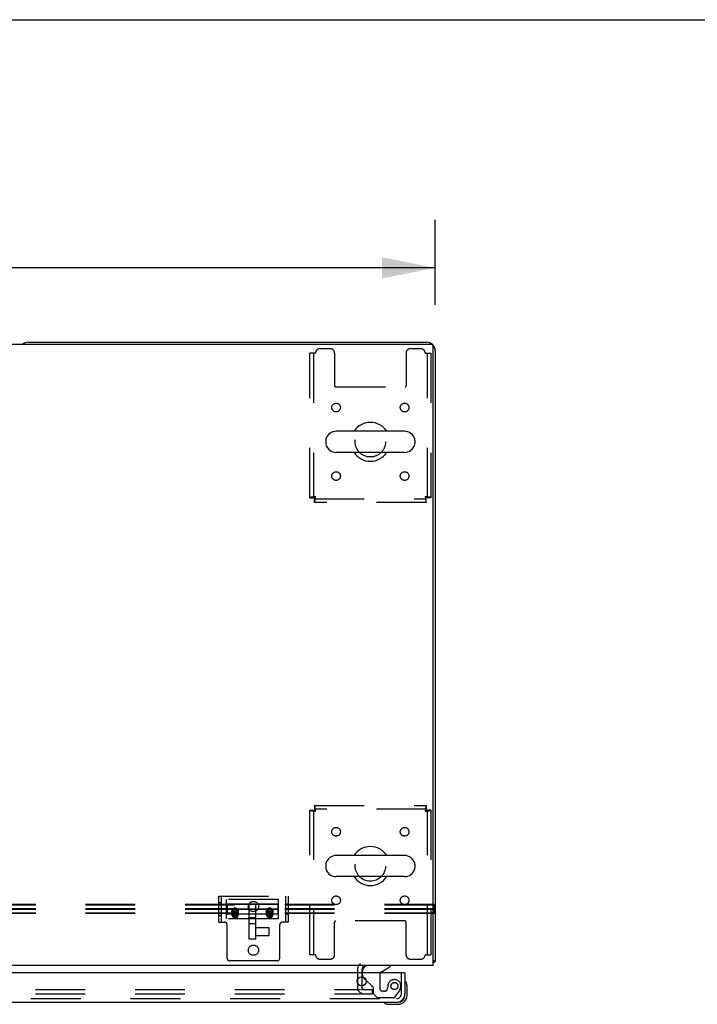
# Model space of a CAD drawing. Header units: inches. Extents: x 0 to 262, y 0 to 169.
# Tile 69 of 105: x 112 to 131, y 141 to 169. Entities that reach past the tile are written whole.
import ezdxf

# ---------------------------------------------------------------- set-up
doc = ezdxf.new("R2010")
doc.units = ezdxf.units.IN
doc.header["$LTSCALE"] = 14.384615
doc.header["$MEASUREMENT"] = 0
doc.linetypes.add('HIDDEN', pattern=[0.2, 0.1, -0.1])
doc.layers.get('0').update_dxf_attribs({"linetype": 'CONTINUOUS'})
for name, color, linetype in [('DEFAULT_2', 8, 'HIDDEN'), ('DIMENSIONS', 7, 'CONTINUOUS'), ('RIGHTHAND_DOOR_ASSEMBLY', 7, 'CONTINUOUS')]:
    doc.layers.add(name, color=color, linetype=linetype)
doc.styles.get("Standard").update_dxf_attribs({"font": 'arial.ttf'})
doc.dimstyles.new('DIMSTYLE_1', dxfattribs={"dimtxt": 1.153846, "dimasz": 1.538462, "dimexe": 0.09, "dimexo": 0.07, "dimgap": 0.0375, "dimtad": 0, "dimtih": 1, "dimtoh": 1, "dimzin": 4, "dimdsep": 46, "dimtxsty": 'Standard', "dimblk": '_FILLED', "dimblk1": '_FILLED', "dimblk2": '_FILLED', "dimcen": 0.09, "dimadec": 3, "dimazin": 1, "dimtfac": 1, "dimtdec": 3, "dimtofl": 0, "dimtmove": 0, "dimatfit": 3, "dimldrblk": '_FILLED', "dimfxl": 0, "dimtolj": 1, "dimtzin": 4, "dimarcsym": 0})

# ---------------------------------------------------------------- blocks, each defined once
blk = doc.blocks.new('_FILLED')
at = {"color": 0, "linetype": 'ByBlock'}
blk.add_solid([(0, 0), (-1, 0.2), (-1, -0.2)], dxfattribs=at)
blk = doc.blocks.new('*D11')
at = {"layer": 'DIMENSIONS', "color": 2, "linetype": 'Continuous'}
for p, q in [((44.815, 160.743), (44.815, 163.449)), ((123.565, 160.993), (123.565, 163.449)), ((44.815, 162.064), (81.598, 162.064)), ((123.565, 162.064), (86.783, 162.064))]:
    blk.add_line(p, q, dxfattribs=at)
at = {"layer": 'DIMENSIONS', "color": 2, "linetype": 'Continuous', "xscale": 1.5384615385, "yscale": 1.5384615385, "zscale": 1.5384615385, "rotation": 180}
blk.add_blockref('_FILLED', (44.815, 162.064), dxfattribs=at)
at = {"layer": 'DIMENSIONS', "color": 2, "linetype": 'Continuous', "xscale": 1.5384615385, "yscale": 1.5384615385, "zscale": 1.5384615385}
blk.add_blockref('_FILLED', (123.565, 162.064), dxfattribs=at)
at = {"layer": 'DIMENSIONS', "color": 2, "linetype": 'Continuous', "insert": (84.19, 162.641), "char_height": 1.1538, "width": 4.03203, "attachment_point": 2, "line_spacing_factor": 0.9}
blk.add_mtext('78.75', dxfattribs=at)

msp = doc.modelspace()

# ---------------------------------------------------------------- linework, layer by layer
at = {"color": 7, "linetype": 'Continuous'}
for p, q in [((0, 169.231), (261.538, 169.231)), ((123.44, 159.854), (45.003, 159.854)), ((111.815, 159.916), (123.315, 159.916)), ((123.503, 141.916), (123.503, 159.791)), ((123.565, 159.666), (123.565, 142.041)), ((122.678, 157.347), (120.703, 157.347)), ((120.403, 157.085), (120.403, 156.998)), ((122.978, 157.085), (122.978, 156.998)), ((122.678, 156.735), (120.703, 156.735)), ((122.678, 145.097), (120.703, 145.097)), ((120.403, 144.835), (120.403, 144.748)), ((122.978, 144.835), (122.978, 144.748)), ((122.678, 144.485), (120.703, 144.485)), ((123.503, 141.916), (44.878, 141.916)), ((123.565, 142.041), (123.503, 142.041)), ((123.505, 142.003), (123.503, 142.005)), ((121.44, 141.791), (121.44, 141.712)), ((121.44, 141.595), (121.44, 141.329))]:
    msp.add_line(p, q, dxfattribs=at)
for points in [[(123.505, 142.003), (123.507, 142.005), (123.509, 142.007), (123.512, 142.009), (123.515, 142.011), (123.519, 142.013), (123.523, 142.015), (123.526, 142.016), (123.53, 142.018), (123.534, 142.019), (123.541, 142.022)], [(123.541, 142.022), (123.545, 142.023), (123.548, 142.025), (123.551, 142.026), (123.554, 142.027), (123.556, 142.029), (123.559, 142.03), (123.56, 142.031), (123.562, 142.033), (123.563, 142.035), (123.564, 142.036), (123.565, 142.038), (123.565, 142.039), (123.565, 142.041)]]:
    msp.add_lwpolyline(points, dxfattribs=at)
for centre, radius, start, end in [((111.815, 159.666), 0.25, 90, 131.404), ((123.315, 159.666), 0.25, 0, 90), ((123.44, 159.791), 0.0625, 0, 90), ((121.69, 157.041), 0.562, 32.9567, 147.0433), ((120.703, 157.041), 0.306, 90, 164.3697), ((122.678, 157.041), 0.306, 15.6303, 90), ((120.547, 157.085), 0.144, 164.3697, 180), ((120.547, 156.998), 0.144, 180, 195.6303), ((120.703, 157.041), 0.306, 195.6303, 270), ((122.678, 157.041), 0.306, 270, 344.3697), ((122.834, 157.085), 0.144, 0, 15.6303), ((122.834, 156.998), 0.144, 344.3697, 360), ((121.69, 157.041), 0.562, 212.956, 327.044), ((121.69, 144.791), 0.562, 32.9567, 147.0433), ((120.703, 144.791), 0.306, 90, 164.3697), ((122.678, 144.791), 0.306, 15.6303, 90), ((120.547, 144.835), 0.144, 164.3697, 180), ((120.547, 144.748), 0.144, 180, 195.6303), ((122.834, 144.835), 0.144, 0, 15.6303), ((122.834, 144.748), 0.144, 344.3697, 360), ((120.703, 144.791), 0.306, 195.6303, 270), ((121.69, 144.791), 0.562, 212.956, 327.044), ((122.678, 144.791), 0.306, 270, 344.3697), ((121.565, 141.791), 0.125, 90, 180), ((123.315, 142.166), 0.25, 318.6068, 319.2391)]:
    msp.add_arc(centre, radius, start, end, dxfattribs=at)
at = {"layer": 'DEFAULT_2', "color": 8, "linetype": 'HIDDEN'}
for p, q in [((120.107, 159.604), (119.94, 159.604)), ((119.94, 155.425), (119.94, 159.604)), ((120.044, 159.604), (120.044, 155.425)), ((120.534, 159.729), (120.232, 159.729)), ((120.659, 159.604), (120.659, 158.659)), ((122.722, 159.604), (122.722, 158.659)), ((123.148, 159.729), (122.847, 159.729)), ((123.273, 159.604), (123.44, 159.604)), ((123.336, 155.425), (123.336, 159.604)), ((123.44, 159.604), (123.44, 155.425)), ((120.689, 158.629), (122.692, 158.629)), ((119.94, 155.425), (120.044, 155.425)), ((120.074, 155.395), (123.306, 155.395)), ((120.074, 155.291), (120.074, 155.395)), ((123.306, 155.291), (120.074, 155.291)), ((123.306, 155.291), (123.306, 155.395)), ((123.44, 155.425), (123.336, 155.425)), ((120.074, 146.541), (123.306, 146.541)), ((120.074, 146.541), (120.074, 146.437)), ((123.306, 146.437), (120.074, 146.437)), ((123.306, 146.541), (123.306, 146.437)), ((119.94, 146.407), (120.044, 146.407)), ((119.94, 142.229), (119.94, 146.407)), ((120.044, 146.407), (120.044, 142.229)), ((123.44, 146.407), (123.336, 146.407)), ((123.336, 142.229), (123.336, 146.407)), ((123.44, 146.407), (123.44, 142.229)), ((117.315, 143.921), (119.315, 143.921)), ((117.315, 143.171), (117.315, 143.921)), ((117.393, 143.171), (117.393, 143.921)), ((119.237, 143.921), (119.237, 143.171)), ((119.315, 143.921), (119.315, 143.171)), ((123.535, 143.677), (80.535, 143.677)), ((123.535, 143.665), (80.535, 143.665)), ((117.315, 143.734), (117.393, 143.734)), ((119.035, 143.827), (117.535, 143.827)), ((117.535, 143.265), (117.535, 143.827)), ((117.555, 143.693), (117.535, 143.714)), ((117.555, 143.679), (117.535, 143.698)), ((119.015, 143.693), (117.555, 143.693)), ((117.555, 143.693), (117.555, 143.399)), ((119.015, 143.679), (117.555, 143.679)), ((118.192, 142.684), (118.192, 143.665)), ((118.379, 142.684), (118.379, 143.665)), ((119.015, 143.693), (119.035, 143.714)), ((119.015, 143.679), (119.035, 143.698)), ((119.015, 143.693), (119.015, 143.399)), ((119.035, 143.265), (119.035, 143.827)), ((119.315, 143.694), (119.237, 143.694)), ((123.535, 143.416), (123.535, 143.677)), ((123.535, 143.559), (80.535, 143.559)), ((123.535, 143.534), (80.535, 143.534)), ((123.535, 143.428), (80.535, 143.428)), ((123.535, 143.416), (80.535, 143.416)), ((117.315, 143.359), (117.393, 143.359)), ((117.555, 143.56), (117.535, 143.562)), ((117.555, 143.532), (117.535, 143.53)), ((117.555, 143.413), (117.535, 143.395)), ((117.555, 143.399), (117.535, 143.378)), ((117.555, 143.56), (119.015, 143.56)), ((119.015, 143.532), (117.555, 143.532)), ((117.555, 143.413), (119.015, 143.413)), ((119.015, 143.399), (117.555, 143.399)), ((117.689, 143.428), (117.689, 143.487)), ((117.692, 143.386), (117.692, 143.483)), ((117.723, 143.432), (117.754, 143.481)), ((117.754, 143.383), (117.723, 143.432)), ((117.723, 143.383), (117.723, 143.432)), ((117.723, 143.383), (117.73, 143.393)), ((117.73, 143.373), (117.723, 143.383)), ((117.73, 143.393), (117.736, 143.403)), ((117.736, 143.363), (117.73, 143.373)), ((117.736, 143.403), (117.742, 143.413)), ((117.742, 143.353), (117.736, 143.363)), ((117.742, 143.413), (117.749, 143.423)), ((117.749, 143.343), (117.742, 143.353)), ((117.749, 143.423), (117.754, 143.432)), ((117.754, 143.334), (117.749, 143.343)), ((117.754, 143.481), (117.817, 143.481)), ((117.754, 143.432), (117.754, 143.481)), ((117.754, 143.432), (117.762, 143.432)), ((117.817, 143.383), (117.754, 143.383)), ((117.754, 143.334), (117.754, 143.383)), ((117.762, 143.334), (117.754, 143.334)), ((117.762, 143.432), (117.77, 143.432)), ((117.77, 143.334), (117.762, 143.334)), ((117.77, 143.432), (117.778, 143.432)), ((117.778, 143.334), (117.77, 143.334)), ((117.778, 143.432), (117.785, 143.432)), ((117.785, 143.432), (117.793, 143.432)), ((117.797, 143.334), (117.789, 143.334)), ((117.793, 143.432), (117.801, 143.432)), ((117.805, 143.334), (117.797, 143.334)), ((117.801, 143.432), (117.809, 143.432)), ((117.809, 143.432), (117.817, 143.432)), ((117.817, 143.481), (117.848, 143.432)), ((117.817, 143.432), (117.817, 143.481)), ((117.817, 143.432), (117.822, 143.423)), ((117.848, 143.432), (117.817, 143.383)), ((117.817, 143.334), (117.817, 143.383)), ((117.824, 143.346), (117.817, 143.334)), ((117.822, 143.423), (117.829, 143.413)), ((117.83, 143.355), (117.824, 143.346)), ((117.829, 143.413), (117.835, 143.403)), ((117.836, 143.365), (117.83, 143.355)), ((117.835, 143.403), (117.841, 143.393)), ((117.842, 143.375), (117.836, 143.365)), ((117.841, 143.393), (117.848, 143.383)), ((117.848, 143.383), (117.842, 143.375)), ((117.848, 143.383), (117.848, 143.432)), ((117.879, 143.386), (117.879, 143.483)), ((117.882, 143.428), (117.882, 143.487)), ((118.689, 143.428), (118.689, 143.487)), ((118.692, 143.386), (118.692, 143.483)), ((118.723, 143.432), (118.754, 143.481)), ((118.754, 143.383), (118.723, 143.432)), ((118.723, 143.383), (118.723, 143.432)), ((118.723, 143.383), (118.73, 143.393)), ((118.73, 143.373), (118.723, 143.383)), ((118.73, 143.393), (118.736, 143.403)), ((118.736, 143.363), (118.73, 143.373)), ((118.736, 143.403), (118.742, 143.413)), ((118.742, 143.353), (118.736, 143.363)), ((118.742, 143.413), (118.749, 143.423)), ((118.749, 143.343), (118.742, 143.353)), ((118.749, 143.423), (118.754, 143.432)), ((118.754, 143.334), (118.749, 143.343)), ((118.754, 143.481), (118.817, 143.481)), ((118.754, 143.432), (118.754, 143.481)), ((118.754, 143.432), (118.762, 143.432)), ((118.817, 143.383), (118.754, 143.383)), ((118.754, 143.334), (118.754, 143.383)), ((118.762, 143.334), (118.754, 143.334)), ((118.762, 143.432), (118.77, 143.432)), ((118.77, 143.334), (118.762, 143.334)), ((118.77, 143.432), (118.778, 143.432)), ((118.778, 143.334), (118.77, 143.334)), ((118.778, 143.432), (118.785, 143.432)), ((118.785, 143.432), (118.793, 143.432)), ((118.797, 143.334), (118.789, 143.334)), ((118.793, 143.432), (118.801, 143.432)), ((118.805, 143.334), (118.797, 143.334)), ((118.801, 143.432), (118.809, 143.432)), ((118.809, 143.432), (118.817, 143.432)), ((118.817, 143.481), (118.848, 143.432)), ((118.817, 143.432), (118.817, 143.481)), ((118.817, 143.432), (118.822, 143.423)), ((118.848, 143.432), (118.817, 143.383)), ((118.817, 143.334), (118.817, 143.383)), ((118.824, 143.346), (118.817, 143.334)), ((118.822, 143.423), (118.829, 143.413)), ((118.83, 143.355), (118.824, 143.346)), ((118.829, 143.413), (118.835, 143.403)), ((118.836, 143.365), (118.83, 143.355)), ((118.835, 143.403), (118.841, 143.393)), ((118.842, 143.375), (118.836, 143.365)), ((118.841, 143.393), (118.848, 143.383)), ((118.848, 143.383), (118.842, 143.375)), ((118.848, 143.383), (118.848, 143.432)), ((118.879, 143.386), (118.879, 143.483)), ((118.882, 143.428), (118.882, 143.487)), ((119.015, 143.56), (119.035, 143.562)), ((119.015, 143.532), (119.035, 143.53)), ((119.015, 143.413), (119.035, 143.395)), ((119.015, 143.399), (119.035, 143.378)), ((119.315, 143.398), (119.237, 143.398)), ((117.315, 143.171), (117.476, 143.171)), ((119.035, 143.265), (117.535, 143.265)), ((117.556, 142.131), (117.556, 143.091)), ((118.379, 143.292), (118.192, 143.292)), ((118.379, 143.12), (118.192, 143.12)), ((118.379, 143.02), (118.761, 143.02)), ((118.761, 143.02), (118.761, 142.789)), ((119.074, 142.131), (119.074, 143.091)), ((119.315, 143.171), (119.154, 143.171)), ((120.659, 142.229), (120.659, 143.174)), ((122.692, 143.204), (120.689, 143.204)), ((122.722, 142.229), (122.722, 143.174)), ((118.379, 142.789), (118.761, 142.789)), ((118.379, 142.684), (118.192, 142.684)), ((120.107, 142.229), (119.94, 142.229)), ((123.273, 142.229), (123.44, 142.229)), ((118.994, 142.051), (117.636, 142.051)), ((120.232, 142.104), (120.534, 142.104)), ((122.847, 142.104), (123.148, 142.104)), ((121.315, 141.791), (121.315, 141.291)), ((121.44, 141.712), (121.44, 141.595)), ((121.44, 141.329), (121.44, 141.291)), ((86.128, 141.229), (121.409, 141.229)), ((86.128, 141.104), (121.409, 141.104)), ((121.437, 141.229), (121.753, 141.229)), ((121.437, 141.104), (121.753, 141.104)), ((121.753, 141.104), (121.753, 141.229))]:
    msp.add_line(p, q, dxfattribs=at)
for points in [[(120.107, 155.458), (120.089, 155.456), (120.07, 155.454), (120.052, 155.451), (120.035, 155.449), (120.019, 155.447), (120.003, 155.444), (119.989, 155.442), (119.977, 155.439), (119.966, 155.437), (119.957, 155.435), (119.95, 155.432), (119.945, 155.43), (119.942, 155.428), (119.94, 155.425)], [(120.107, 155.458), (120.1, 155.456), (120.093, 155.454), (120.087, 155.451), (120.08, 155.449), (120.074, 155.447), (120.068, 155.444), (120.063, 155.442), (120.058, 155.439), (120.054, 155.437), (120.051, 155.435), (120.048, 155.432), (120.046, 155.43), (120.045, 155.428), (120.044, 155.425)], [(120.074, 155.395), (120.077, 155.396), (120.079, 155.397), (120.082, 155.399), (120.084, 155.402), (120.086, 155.405), (120.089, 155.409), (120.091, 155.414), (120.093, 155.419), (120.096, 155.425), (120.098, 155.431), (120.1, 155.438), (120.103, 155.444), (120.105, 155.451), (120.107, 155.458)], [(120.074, 155.291), (120.077, 155.292), (120.079, 155.296), (120.082, 155.301), (120.084, 155.308), (120.086, 155.317), (120.089, 155.328), (120.091, 155.34), (120.093, 155.354), (120.096, 155.369), (120.098, 155.386), (120.1, 155.403), (120.103, 155.421), (120.105, 155.44), (120.107, 155.458)], [(123.44, 155.425), (123.439, 155.428), (123.436, 155.43), (123.431, 155.432), (123.424, 155.435), (123.415, 155.437), (123.404, 155.439), (123.392, 155.442), (123.378, 155.444), (123.362, 155.447), (123.346, 155.449), (123.329, 155.451), (123.311, 155.454), (123.292, 155.456), (123.273, 155.458)], [(123.273, 155.458), (123.276, 155.451), (123.278, 155.444), (123.281, 155.438), (123.283, 155.431), (123.285, 155.425), (123.288, 155.419), (123.29, 155.414), (123.292, 155.409), (123.295, 155.405), (123.297, 155.402), (123.299, 155.399), (123.302, 155.397), (123.304, 155.396), (123.306, 155.395)], [(123.336, 155.425), (123.336, 155.428), (123.335, 155.43), (123.333, 155.432), (123.33, 155.435), (123.327, 155.437), (123.323, 155.439), (123.318, 155.442), (123.313, 155.444), (123.307, 155.447), (123.301, 155.449), (123.294, 155.451), (123.287, 155.454), (123.281, 155.456), (123.273, 155.458)], [(123.273, 155.458), (123.276, 155.44), (123.278, 155.421), (123.281, 155.403), (123.283, 155.386), (123.285, 155.369), (123.288, 155.354), (123.29, 155.34), (123.292, 155.328), (123.295, 155.317), (123.297, 155.308), (123.299, 155.301), (123.302, 155.296), (123.304, 155.292), (123.306, 155.291)], [(120.107, 146.374), (120.105, 146.393), (120.103, 146.411), (120.1, 146.429), (120.098, 146.447), (120.096, 146.463), (120.093, 146.478), (120.091, 146.492), (120.089, 146.505), (120.086, 146.516), (120.084, 146.525), (120.082, 146.532), (120.079, 146.537), (120.077, 146.54), (120.074, 146.541)], [(120.107, 146.374), (120.105, 146.381), (120.103, 146.388), (120.1, 146.395), (120.098, 146.402), (120.096, 146.408), (120.093, 146.414), (120.091, 146.419), (120.089, 146.424), (120.086, 146.428), (120.084, 146.431), (120.082, 146.434), (120.079, 146.436), (120.077, 146.437), (120.074, 146.437)], [(123.306, 146.541), (123.304, 146.54), (123.302, 146.537), (123.299, 146.532), (123.297, 146.525), (123.295, 146.516), (123.292, 146.505), (123.29, 146.492), (123.288, 146.478), (123.285, 146.463), (123.283, 146.447), (123.281, 146.429), (123.278, 146.411), (123.276, 146.393), (123.273, 146.374)], [(123.306, 146.437), (123.304, 146.437), (123.302, 146.436), (123.299, 146.434), (123.297, 146.431), (123.295, 146.428), (123.292, 146.424), (123.29, 146.419), (123.288, 146.414), (123.285, 146.408), (123.283, 146.402), (123.281, 146.395), (123.278, 146.388), (123.276, 146.381), (123.273, 146.374)], [(119.94, 146.407), (119.942, 146.405), (119.945, 146.403), (119.95, 146.4), (119.957, 146.398), (119.966, 146.396), (119.977, 146.393), (119.989, 146.391), (120.003, 146.388), (120.019, 146.386), (120.035, 146.384), (120.052, 146.381), (120.07, 146.379), (120.089, 146.377), (120.107, 146.374)], [(120.044, 146.407), (120.045, 146.405), (120.046, 146.403), (120.048, 146.4), (120.051, 146.398), (120.054, 146.396), (120.058, 146.393), (120.063, 146.391), (120.068, 146.388), (120.074, 146.386), (120.08, 146.384), (120.087, 146.381), (120.093, 146.379), (120.1, 146.377), (120.107, 146.374)], [(123.273, 146.374), (123.292, 146.377), (123.311, 146.379), (123.329, 146.381), (123.346, 146.384), (123.362, 146.386), (123.378, 146.388), (123.392, 146.391), (123.404, 146.393), (123.415, 146.396), (123.424, 146.398), (123.431, 146.4), (123.436, 146.403), (123.439, 146.405), (123.44, 146.407)], [(123.273, 146.374), (123.281, 146.377), (123.287, 146.379), (123.294, 146.381), (123.301, 146.384), (123.307, 146.386), (123.313, 146.388), (123.318, 146.391), (123.323, 146.393), (123.327, 146.396), (123.33, 146.398), (123.333, 146.4), (123.335, 146.403), (123.336, 146.405), (123.336, 146.407)], [(117.733, 143.56), (117.725, 143.555), (117.718, 143.55), (117.712, 143.543), (117.706, 143.536), (117.701, 143.529), (117.697, 143.521), (117.693, 143.513), (117.691, 143.504), (117.689, 143.496), (117.689, 143.487)], [(117.785, 143.522), (117.775, 143.522), (117.766, 143.52), (117.756, 143.518), (117.747, 143.514), (117.739, 143.51), (117.731, 143.505), (117.724, 143.499), (117.717, 143.492), (117.711, 143.486), (117.705, 143.478), (117.7, 143.47), (117.696, 143.462), (117.693, 143.454), (117.691, 143.445), (117.689, 143.436), (117.689, 143.428)], [(117.689, 143.487), (117.689, 143.478), (117.691, 143.47), (117.693, 143.461), (117.697, 143.453), (117.701, 143.445), (117.706, 143.438), (117.712, 143.431), (117.72, 143.423)], [(117.689, 143.428), (117.689, 143.419), (117.691, 143.411), (117.693, 143.403), (117.696, 143.395), (117.7, 143.388), (117.705, 143.381), (117.711, 143.375), (117.717, 143.37), (117.724, 143.365), (117.731, 143.36), (117.739, 143.356), (117.747, 143.353), (117.756, 143.351), (117.766, 143.349), (117.775, 143.348), (117.785, 143.347)], [(117.692, 143.483), (117.692, 143.489), (117.693, 143.495), (117.694, 143.501), (117.696, 143.507), (117.698, 143.512), (117.701, 143.518), (117.704, 143.523), (117.707, 143.528), (117.711, 143.533), (117.715, 143.538), (117.72, 143.543), (117.724, 143.547), (117.73, 143.55), (117.735, 143.554), (117.741, 143.557), (117.747, 143.56), (117.753, 143.562), (117.759, 143.564), (117.766, 143.565), (117.772, 143.566), (117.779, 143.567), (117.785, 143.567)], [(117.715, 143.427), (117.711, 143.432), (117.707, 143.437), (117.704, 143.442), (117.701, 143.448), (117.698, 143.453), (117.696, 143.459), (117.694, 143.465), (117.693, 143.471), (117.692, 143.477), (117.692, 143.483)], [(117.785, 143.471), (117.779, 143.47), (117.772, 143.47), (117.766, 143.469), (117.759, 143.467), (117.753, 143.465), (117.747, 143.463), (117.741, 143.46), (117.735, 143.457), (117.73, 143.454), (117.724, 143.45), (117.72, 143.446), (117.715, 143.442), (117.711, 143.437), (117.707, 143.432), (117.704, 143.427), (117.701, 143.421), (117.698, 143.416), (117.696, 143.41), (117.694, 143.404), (117.693, 143.398), (117.692, 143.392), (117.692, 143.386)], [(117.692, 143.386), (117.692, 143.38), (117.693, 143.374), (117.694, 143.368), (117.696, 143.362), (117.698, 143.357), (117.701, 143.351), (117.704, 143.346), (117.707, 143.34), (117.711, 143.336), (117.715, 143.331), (117.72, 143.326), (117.724, 143.322), (117.73, 143.319), (117.735, 143.315), (117.741, 143.312), (117.747, 143.309), (117.753, 143.307), (117.759, 143.305), (117.766, 143.304), (117.772, 143.303), (117.779, 143.302), (117.785, 143.302)], [(117.785, 143.411), (117.78, 143.412), (117.774, 143.412), (117.768, 143.413), (117.762, 143.415), (117.756, 143.416), (117.751, 143.418), (117.746, 143.421), (117.741, 143.423), (117.736, 143.427), (117.731, 143.43), (117.727, 143.434), (117.723, 143.437), (117.719, 143.442), (117.715, 143.446), (117.712, 143.451), (117.71, 143.456), (117.707, 143.461), (117.706, 143.466), (117.704, 143.471), (117.703, 143.476), (117.702, 143.482), (117.702, 143.487), (117.702, 143.492), (117.703, 143.498), (117.704, 143.503), (117.706, 143.508), (117.707, 143.513), (117.71, 143.518), (117.712, 143.523), (117.715, 143.528), (117.719, 143.532), (117.723, 143.536), (117.727, 143.54), (117.731, 143.544), (117.736, 143.547), (117.741, 143.55), (117.746, 143.553), (117.751, 143.556), (117.756, 143.558), (117.762, 143.559), (117.768, 143.561), (117.774, 143.562), (117.78, 143.562), (117.785, 143.562)], [(117.785, 143.456), (117.78, 143.456), (117.774, 143.455), (117.768, 143.455), (117.762, 143.453), (117.757, 143.452), (117.751, 143.45), (117.746, 143.447), (117.741, 143.444), (117.736, 143.441), (117.732, 143.438), (117.728, 143.434), (117.724, 143.431), (117.72, 143.426), (117.717, 143.422), (117.714, 143.418), (117.711, 143.413), (117.709, 143.408), (117.707, 143.403), (117.705, 143.398), (117.704, 143.393), (117.704, 143.387), (117.704, 143.382)], [(117.867, 143.382), (117.867, 143.376), (117.866, 143.371), (117.865, 143.365), (117.864, 143.36), (117.862, 143.355), (117.859, 143.35), (117.856, 143.345), (117.853, 143.34), (117.85, 143.336), (117.846, 143.331), (117.841, 143.328), (117.837, 143.324), (117.832, 143.321), (117.826, 143.318), (117.821, 143.315), (117.815, 143.313), (117.81, 143.311), (117.804, 143.31), (117.798, 143.309), (117.792, 143.308), (117.785, 143.308), (117.779, 143.308), (117.773, 143.309), (117.767, 143.31), (117.761, 143.311), (117.756, 143.313), (117.75, 143.315), (117.744, 143.318), (117.739, 143.321), (117.734, 143.324), (117.73, 143.328), (117.725, 143.331), (117.721, 143.336), (117.718, 143.34), (117.714, 143.345), (117.712, 143.35), (117.709, 143.355), (117.707, 143.36), (117.706, 143.365), (117.704, 143.371), (117.704, 143.376), (117.704, 143.382)], [(117.718, 143.424), (117.725, 143.419), (117.733, 143.413)], [(117.785, 143.398), (117.779, 143.398), (117.772, 143.399), (117.766, 143.4), (117.759, 143.402), (117.753, 143.403), (117.747, 143.406), (117.741, 143.409), (117.735, 143.412), (117.73, 143.415), (117.724, 143.419), (117.72, 143.423)], [(117.785, 143.574), (117.776, 143.574), (117.767, 143.573), (117.758, 143.571), (117.75, 143.568), (117.741, 143.565), (117.733, 143.56)], [(117.733, 143.413), (117.741, 143.409), (117.75, 143.406), (117.758, 143.403), (117.767, 143.401), (117.776, 143.4), (117.785, 143.399)], [(117.789, 143.334), (117.785, 143.334), (117.778, 143.334)], [(117.838, 143.56), (117.83, 143.565), (117.821, 143.568), (117.813, 143.571), (117.804, 143.573), (117.795, 143.574), (117.785, 143.574)], [(117.785, 143.567), (117.792, 143.567), (117.799, 143.566), (117.805, 143.565), (117.812, 143.564), (117.818, 143.562), (117.824, 143.56), (117.83, 143.557), (117.836, 143.554), (117.841, 143.55), (117.846, 143.547), (117.851, 143.543), (117.856, 143.538), (117.86, 143.533), (117.864, 143.528), (117.867, 143.523), (117.87, 143.518), (117.873, 143.512), (117.875, 143.507), (117.877, 143.501), (117.878, 143.495), (117.878, 143.489), (117.879, 143.483)], [(117.785, 143.562), (117.791, 143.562), (117.797, 143.562), (117.803, 143.561), (117.809, 143.559), (117.814, 143.558), (117.82, 143.556), (117.825, 143.553), (117.83, 143.55), (117.835, 143.547), (117.84, 143.544), (117.844, 143.54), (117.848, 143.536), (117.852, 143.532), (117.855, 143.528), (117.858, 143.523), (117.861, 143.518), (117.863, 143.513), (117.865, 143.508), (117.867, 143.503), (117.868, 143.498), (117.868, 143.492), (117.869, 143.487), (117.868, 143.482), (117.868, 143.476), (117.867, 143.471), (117.865, 143.466), (117.863, 143.461), (117.861, 143.456), (117.858, 143.451), (117.855, 143.446), (117.852, 143.442), (117.848, 143.437), (117.844, 143.434), (117.84, 143.43), (117.835, 143.427), (117.83, 143.423), (117.825, 143.421), (117.82, 143.418), (117.814, 143.416), (117.809, 143.415), (117.803, 143.413), (117.797, 143.412), (117.791, 143.412), (117.785, 143.411)], [(117.882, 143.428), (117.881, 143.436), (117.88, 143.445), (117.878, 143.453), (117.875, 143.462), (117.871, 143.47), (117.866, 143.478), (117.86, 143.486), (117.854, 143.492), (117.847, 143.499), (117.84, 143.505), (117.832, 143.51), (117.823, 143.514), (117.814, 143.518), (117.805, 143.52), (117.795, 143.522), (117.785, 143.522)], [(117.879, 143.386), (117.878, 143.392), (117.878, 143.398), (117.877, 143.404), (117.875, 143.41), (117.873, 143.416), (117.87, 143.421), (117.867, 143.427), (117.864, 143.432), (117.86, 143.437), (117.856, 143.442), (117.851, 143.446), (117.847, 143.45), (117.841, 143.454), (117.836, 143.457), (117.83, 143.46), (117.824, 143.463), (117.818, 143.465), (117.812, 143.467), (117.805, 143.469), (117.799, 143.47), (117.792, 143.47), (117.785, 143.471)], [(117.867, 143.382), (117.867, 143.387), (117.867, 143.393), (117.866, 143.398), (117.864, 143.403), (117.862, 143.408), (117.86, 143.413), (117.857, 143.418), (117.854, 143.422), (117.851, 143.426), (117.847, 143.431), (117.843, 143.434), (117.839, 143.438), (117.835, 143.441), (117.83, 143.444), (117.825, 143.447), (117.819, 143.45), (117.814, 143.452), (117.809, 143.453), (117.803, 143.455), (117.797, 143.455), (117.791, 143.456), (117.785, 143.456)], [(117.859, 143.431), (117.851, 143.423), (117.846, 143.419), (117.841, 143.415), (117.836, 143.412), (117.83, 143.409), (117.824, 143.406), (117.818, 143.403), (117.812, 143.402), (117.805, 143.4), (117.799, 143.399), (117.792, 143.398), (117.785, 143.398)], [(117.785, 143.347), (117.795, 143.348), (117.805, 143.349), (117.815, 143.351), (117.824, 143.353), (117.832, 143.356), (117.84, 143.36), (117.847, 143.365), (117.854, 143.37), (117.86, 143.375), (117.866, 143.381), (117.871, 143.388), (117.875, 143.395), (117.878, 143.403), (117.88, 143.411), (117.881, 143.419), (117.882, 143.428)], [(117.785, 143.399), (117.795, 143.4), (117.804, 143.401), (117.813, 143.403), (117.821, 143.406), (117.83, 143.409), (117.838, 143.413)], [(117.785, 143.302), (117.792, 143.302), (117.799, 143.303), (117.805, 143.304), (117.812, 143.305), (117.818, 143.307), (117.824, 143.309), (117.83, 143.312), (117.836, 143.315), (117.841, 143.319), (117.847, 143.322), (117.851, 143.326), (117.856, 143.331), (117.86, 143.336), (117.864, 143.34), (117.867, 143.346), (117.87, 143.351), (117.873, 143.357), (117.875, 143.362), (117.877, 143.368), (117.878, 143.374), (117.878, 143.38), (117.879, 143.386)], [(117.817, 143.334), (117.813, 143.334), (117.805, 143.334)], [(117.882, 143.487), (117.881, 143.496), (117.88, 143.504), (117.878, 143.513), (117.874, 143.521), (117.87, 143.529), (117.865, 143.536), (117.859, 143.543), (117.853, 143.55), (117.846, 143.555), (117.838, 143.56)], [(117.838, 143.413), (117.846, 143.419), (117.853, 143.424)], [(117.879, 143.483), (117.878, 143.477), (117.878, 143.471), (117.877, 143.465), (117.875, 143.459), (117.873, 143.453), (117.87, 143.448), (117.867, 143.442), (117.864, 143.437), (117.86, 143.432), (117.856, 143.427)], [(117.859, 143.431), (117.865, 143.438), (117.87, 143.445), (117.874, 143.453), (117.878, 143.461), (117.88, 143.47), (117.881, 143.478), (117.882, 143.487)], [(118.733, 143.56), (118.725, 143.555), (118.718, 143.55), (118.712, 143.543), (118.706, 143.536), (118.701, 143.529), (118.697, 143.521), (118.693, 143.513), (118.691, 143.504), (118.689, 143.496), (118.689, 143.487)], [(118.785, 143.522), (118.775, 143.522), (118.766, 143.52), (118.756, 143.518), (118.747, 143.514), (118.739, 143.51), (118.731, 143.505), (118.724, 143.499), (118.717, 143.492), (118.711, 143.486), (118.705, 143.478), (118.7, 143.47), (118.696, 143.462), (118.693, 143.454), (118.691, 143.445), (118.689, 143.436), (118.689, 143.428)], [(118.689, 143.487), (118.689, 143.478), (118.691, 143.47), (118.693, 143.461), (118.697, 143.453), (118.701, 143.445), (118.706, 143.438), (118.712, 143.431), (118.72, 143.423)], [(118.689, 143.428), (118.689, 143.419), (118.691, 143.411), (118.693, 143.403), (118.696, 143.395), (118.7, 143.388), (118.705, 143.381), (118.711, 143.375), (118.717, 143.37), (118.724, 143.365), (118.731, 143.36), (118.739, 143.356), (118.747, 143.353), (118.756, 143.351), (118.766, 143.349), (118.775, 143.348), (118.785, 143.347)], [(118.692, 143.483), (118.692, 143.489), (118.693, 143.495), (118.694, 143.501), (118.696, 143.507), (118.698, 143.512), (118.701, 143.518), (118.704, 143.523), (118.707, 143.528), (118.711, 143.533), (118.715, 143.538), (118.72, 143.543), (118.724, 143.547), (118.73, 143.55), (118.735, 143.554), (118.741, 143.557), (118.747, 143.56), (118.753, 143.562), (118.759, 143.564), (118.766, 143.565), (118.772, 143.566), (118.779, 143.567), (118.785, 143.567)], [(118.715, 143.427), (118.711, 143.432), (118.707, 143.437), (118.704, 143.442), (118.701, 143.448), (118.698, 143.453), (118.696, 143.459), (118.694, 143.465), (118.693, 143.471), (118.692, 143.477), (118.692, 143.483)], [(118.785, 143.471), (118.779, 143.47), (118.772, 143.47), (118.766, 143.469), (118.759, 143.467), (118.753, 143.465), (118.747, 143.463), (118.741, 143.46), (118.735, 143.457), (118.73, 143.454), (118.724, 143.45), (118.72, 143.446), (118.715, 143.442), (118.711, 143.437), (118.707, 143.432), (118.704, 143.427), (118.701, 143.421), (118.698, 143.416), (118.696, 143.41), (118.694, 143.404), (118.693, 143.398), (118.692, 143.392), (118.692, 143.386)], [(118.692, 143.386), (118.692, 143.38), (118.693, 143.374), (118.694, 143.368), (118.696, 143.362), (118.698, 143.357), (118.701, 143.351), (118.704, 143.346), (118.707, 143.34), (118.711, 143.336), (118.715, 143.331), (118.72, 143.326), (118.724, 143.322), (118.73, 143.319), (118.735, 143.315), (118.741, 143.312), (118.747, 143.309), (118.753, 143.307), (118.759, 143.305), (118.766, 143.304), (118.772, 143.303), (118.779, 143.302), (118.785, 143.302)], [(118.785, 143.411), (118.78, 143.412), (118.774, 143.412), (118.768, 143.413), (118.762, 143.415), (118.756, 143.416), (118.751, 143.418), (118.746, 143.421), (118.741, 143.423), (118.736, 143.427), (118.731, 143.43), (118.727, 143.434), (118.723, 143.437), (118.719, 143.442), (118.715, 143.446), (118.712, 143.451), (118.71, 143.456), (118.707, 143.461), (118.706, 143.466), (118.704, 143.471), (118.703, 143.476), (118.702, 143.482), (118.702, 143.487), (118.702, 143.492), (118.703, 143.498), (118.704, 143.503), (118.706, 143.508), (118.707, 143.513), (118.71, 143.518), (118.712, 143.523), (118.715, 143.528), (118.719, 143.532), (118.723, 143.536), (118.727, 143.54), (118.731, 143.544), (118.736, 143.547), (118.741, 143.55), (118.746, 143.553), (118.751, 143.556), (118.756, 143.558), (118.762, 143.559), (118.768, 143.561), (118.774, 143.562), (118.78, 143.562), (118.785, 143.562)], [(118.785, 143.456), (118.78, 143.456), (118.774, 143.455), (118.768, 143.455), (118.762, 143.453), (118.757, 143.452), (118.751, 143.45), (118.746, 143.447), (118.741, 143.444), (118.736, 143.441), (118.732, 143.438), (118.728, 143.434), (118.724, 143.431), (118.72, 143.426), (118.717, 143.422), (118.714, 143.418), (118.711, 143.413), (118.709, 143.408), (118.707, 143.403), (118.705, 143.398), (118.704, 143.393), (118.704, 143.387), (118.704, 143.382)], [(118.867, 143.382), (118.867, 143.376), (118.866, 143.371), (118.865, 143.365), (118.864, 143.36), (118.862, 143.355), (118.859, 143.35), (118.856, 143.345), (118.853, 143.34), (118.85, 143.336), (118.846, 143.331), (118.841, 143.328), (118.837, 143.324), (118.832, 143.321), (118.826, 143.318), (118.821, 143.315), (118.815, 143.313), (118.81, 143.311), (118.804, 143.31), (118.798, 143.309), (118.792, 143.308), (118.785, 143.308), (118.779, 143.308), (118.773, 143.309), (118.767, 143.31), (118.761, 143.311), (118.756, 143.313), (118.75, 143.315), (118.744, 143.318), (118.739, 143.321), (118.734, 143.324), (118.73, 143.328), (118.725, 143.331), (118.721, 143.336), (118.718, 143.34), (118.714, 143.345), (118.712, 143.35), (118.709, 143.355), (118.707, 143.36), (118.706, 143.365), (118.704, 143.371), (118.704, 143.376), (118.704, 143.382)], [(118.718, 143.424), (118.725, 143.419), (118.733, 143.413)], [(118.785, 143.398), (118.779, 143.398), (118.772, 143.399), (118.766, 143.4), (118.759, 143.402), (118.753, 143.403), (118.747, 143.406), (118.741, 143.409), (118.735, 143.412), (118.73, 143.415), (118.724, 143.419), (118.72, 143.423)], [(118.785, 143.574), (118.776, 143.574), (118.767, 143.573), (118.758, 143.571), (118.75, 143.568), (118.741, 143.565), (118.733, 143.56)], [(118.733, 143.413), (118.741, 143.409), (118.75, 143.406), (118.758, 143.403), (118.767, 143.401), (118.776, 143.4), (118.785, 143.399)], [(118.789, 143.334), (118.785, 143.334), (118.778, 143.334)], [(118.838, 143.56), (118.83, 143.565), (118.821, 143.568), (118.813, 143.571), (118.804, 143.573), (118.795, 143.574), (118.785, 143.574)], [(118.785, 143.567), (118.792, 143.567), (118.799, 143.566), (118.805, 143.565), (118.812, 143.564), (118.818, 143.562), (118.824, 143.56), (118.83, 143.557), (118.836, 143.554), (118.841, 143.55), (118.846, 143.547), (118.851, 143.543), (118.856, 143.538), (118.86, 143.533), (118.864, 143.528), (118.867, 143.523), (118.87, 143.518), (118.873, 143.512), (118.875, 143.507), (118.877, 143.501), (118.878, 143.495), (118.878, 143.489), (118.879, 143.483)], [(118.785, 143.562), (118.791, 143.562), (118.797, 143.562), (118.803, 143.561), (118.809, 143.559), (118.814, 143.558), (118.82, 143.556), (118.825, 143.553), (118.83, 143.55), (118.835, 143.547), (118.84, 143.544), (118.844, 143.54), (118.848, 143.536), (118.852, 143.532), (118.855, 143.528), (118.858, 143.523), (118.861, 143.518), (118.863, 143.513), (118.865, 143.508), (118.867, 143.503), (118.868, 143.498), (118.868, 143.492), (118.869, 143.487), (118.868, 143.482), (118.868, 143.476), (118.867, 143.471), (118.865, 143.466), (118.863, 143.461), (118.861, 143.456), (118.858, 143.451), (118.855, 143.446), (118.852, 143.442), (118.848, 143.437), (118.844, 143.434), (118.84, 143.43), (118.835, 143.427), (118.83, 143.423), (118.825, 143.421), (118.82, 143.418), (118.814, 143.416), (118.809, 143.415), (118.803, 143.413), (118.797, 143.412), (118.791, 143.412), (118.785, 143.411)], [(118.882, 143.428), (118.881, 143.436), (118.88, 143.445), (118.878, 143.453), (118.875, 143.462), (118.871, 143.47), (118.866, 143.478), (118.86, 143.486), (118.854, 143.492), (118.847, 143.499), (118.84, 143.505), (118.832, 143.51), (118.823, 143.514), (118.814, 143.518), (118.805, 143.52), (118.795, 143.522), (118.785, 143.522)], [(118.879, 143.386), (118.878, 143.392), (118.878, 143.398), (118.877, 143.404), (118.875, 143.41), (118.873, 143.416), (118.87, 143.421), (118.867, 143.427), (118.864, 143.432), (118.86, 143.437), (118.856, 143.442), (118.851, 143.446), (118.847, 143.45), (118.841, 143.454), (118.836, 143.457), (118.83, 143.46), (118.824, 143.463), (118.818, 143.465), (118.812, 143.467), (118.805, 143.469), (118.799, 143.47), (118.792, 143.47), (118.785, 143.471)], [(118.867, 143.382), (118.867, 143.387), (118.867, 143.393), (118.866, 143.398), (118.864, 143.403), (118.862, 143.408), (118.86, 143.413), (118.857, 143.418), (118.854, 143.422), (118.851, 143.426), (118.847, 143.431), (118.843, 143.434), (118.839, 143.438), (118.835, 143.441), (118.83, 143.444), (118.825, 143.447), (118.819, 143.45), (118.814, 143.452), (118.809, 143.453), (118.803, 143.455), (118.797, 143.455), (118.791, 143.456), (118.785, 143.456)], [(118.859, 143.431), (118.851, 143.423), (118.846, 143.419), (118.841, 143.415), (118.836, 143.412), (118.83, 143.409), (118.824, 143.406), (118.818, 143.403), (118.812, 143.402), (118.805, 143.4), (118.799, 143.399), (118.792, 143.398), (118.785, 143.398)], [(118.785, 143.347), (118.795, 143.348), (118.805, 143.349), (118.815, 143.351), (118.824, 143.353), (118.832, 143.356), (118.84, 143.36), (118.847, 143.365), (118.854, 143.37), (118.86, 143.375), (118.866, 143.381), (118.871, 143.388), (118.875, 143.395), (118.878, 143.403), (118.88, 143.411), (118.881, 143.419), (118.882, 143.428)], [(118.785, 143.399), (118.795, 143.4), (118.804, 143.401), (118.813, 143.403), (118.821, 143.406), (118.83, 143.409), (118.838, 143.413)], [(118.785, 143.302), (118.792, 143.302), (118.799, 143.303), (118.805, 143.304), (118.812, 143.305), (118.818, 143.307), (118.824, 143.309), (118.83, 143.312), (118.836, 143.315), (118.841, 143.319), (118.847, 143.322), (118.851, 143.326), (118.856, 143.331), (118.86, 143.336), (118.864, 143.34), (118.867, 143.346), (118.87, 143.351), (118.873, 143.357), (118.875, 143.362), (118.877, 143.368), (118.878, 143.374), (118.878, 143.38), (118.879, 143.386)], [(118.817, 143.334), (118.813, 143.334), (118.805, 143.334)], [(118.882, 143.487), (118.881, 143.496), (118.88, 143.504), (118.878, 143.513), (118.874, 143.521), (118.87, 143.529), (118.865, 143.536), (118.859, 143.543), (118.853, 143.55), (118.846, 143.555), (118.838, 143.56)], [(118.838, 143.413), (118.846, 143.419), (118.853, 143.424)], [(118.879, 143.483), (118.878, 143.477), (118.878, 143.471), (118.877, 143.465), (118.875, 143.459), (118.873, 143.453), (118.87, 143.448), (118.867, 143.442), (118.864, 143.437), (118.86, 143.432), (118.856, 143.427)], [(118.859, 143.431), (118.865, 143.438), (118.87, 143.445), (118.874, 143.453), (118.878, 143.461), (118.88, 143.47), (118.881, 143.478), (118.882, 143.487)]]:
    msp.add_lwpolyline(points, dxfattribs=at)
for centre, radius in [((120.701, 158.031), 0.125), ((122.68, 158.031), 0.125), ((121.69, 157.041), 0.438), ((120.701, 156.052), 0.125), ((122.68, 156.052), 0.125), ((120.701, 145.781), 0.125), ((122.68, 145.781), 0.125), ((121.69, 144.791), 0.438), ((120.701, 143.802), 0.125), ((122.68, 143.802), 0.125), ((118.315, 143.621), 0.148), ((118.315, 142.361), 0.148)]:
    msp.add_circle(centre, radius, dxfattribs=at)
for centre, radius, start, end in [((120.232, 159.604), 0.125, 90, 180), ((120.534, 159.604), 0.125, 0, 90), ((122.847, 159.604), 0.125, 90, 180), ((123.148, 159.604), 0.125, 0, 90), ((120.689, 158.659), 0.03, 180, 270), ((122.692, 158.659), 0.03, 270, 360), ((117.476, 143.091), 0.08, 0, 90), ((119.154, 143.091), 0.08, 90, 180), ((120.689, 143.174), 0.03, 90, 180), ((122.692, 143.174), 0.03, 0, 90), ((120.232, 142.229), 0.125, 180, 270), ((120.534, 142.229), 0.125, 270, 360), ((122.847, 142.229), 0.125, 180, 270), ((123.148, 142.229), 0.125, 270, 360), ((117.636, 142.131), 0.08, 180, 270), ((118.994, 142.131), 0.08, 270, 360), ((121.565, 141.791), 0.25, 130.7609, 180), ((121.503, 141.291), 0.188, 180, 270), ((121.503, 141.291), 0.0625, 180, 270)]:
    msp.add_arc(centre, radius, start, end, dxfattribs=at)
at = {"layer": 'RIGHTHAND_DOOR_ASSEMBLY', "color": 7, "linetype": 'Continuous'}
for p, q in [((122.248, 141.916), (122.248, 141.877)), ((121.461, 141.712), (121.461, 141.759)), ((122.01, 141.739), (122.248, 141.877)), ((122.67, 141.712), (122.69, 141.712)), ((121.571, 141.485), (121.491, 141.566)), ((122.75, 141.318), (122.748, 141.356)), ((122.75, 141.061), (122.75, 141.318)), ((122.193, 140.801), (122.231, 140.798)), ((122.231, 140.798), (122.487, 140.798)), ((122.444, 140.858), (122.487, 140.858))]:
    msp.add_line(p, q, dxfattribs=at)
at = {"layer": 'RIGHTHAND_DOOR_ASSEMBLY', "color": 3, "linetype": 'Continuous'}
for p, q in [((122.67, 141.712), (85.773, 141.712)), ((122.69, 141.712), (122.69, 141.105)), ((85.999, 140.858), (122.444, 140.858))]:
    msp.add_line(p, q, dxfattribs=at)
at = {"layer": 'RIGHTHAND_DOOR_ASSEMBLY', "color": 8, "linetype": 'HIDDEN'}
for p, q in [((121.461, 141.637), (121.461, 141.712)), ((121.96, 141.653), (121.96, 141.273)), ((122.586, 141.105), (122.586, 141.712)), ((121.71, 141.347), (121.571, 141.485)), ((121.768, 141.288), (121.768, 141.109)), ((121.768, 141.109), (121.894, 140.983)), ((122.091, 141.175), (122.058, 141.175)), ((122.41, 141.017), (122.512, 141.161)), ((85.999, 140.962), (122.444, 140.962)), ((122.346, 140.983), (121.894, 140.983))]:
    msp.add_line(p, q, dxfattribs=at)
at = {"layer": 'RIGHTHAND_DOOR_ASSEMBLY', "color": 3, "linetype": 'Continuous'}
msp.add_circle((121.44, 141.462), 0.133, dxfattribs=at)
at = {"layer": 'RIGHTHAND_DOOR_ASSEMBLY', "color": 8, "linetype": 'HIDDEN'}
msp.add_circle((122.386, 141.325), 0.101, dxfattribs=at)
at = {"layer": 'RIGHTHAND_DOOR_ASSEMBLY', "color": 7, "linetype": 'Continuous'}
for centre, radius, start, end in [((121.618, 141.759), 0.157, 90, 180), ((122.06, 141.653), 0.1, 120.092, 143.4532), ((121.561, 141.637), 0.1, 207.0175, 225), ((122.705, 141.438), 0.015, 96.3796, 180), ((122.702, 141.438), 0.015, 30.8899, 83.6204), ((122.5, 141.318), 0.25, 0, 30.8899), ((122.487, 141.061), 0.263, 270, 360), ((122.487, 141.061), 0.203, 270, 360), ((122.11, 140.843), 0.015, 90, 173.6204), ((122.11, 140.847), 0.015, 186.3796, 239.1101), ((122.231, 141.048), 0.25, 239.1101, 270)]:
    msp.add_arc(centre, radius, start, end, dxfattribs=at)
at = {"layer": 'RIGHTHAND_DOOR_ASSEMBLY', "color": 8, "linetype": 'HIDDEN'}
for centre, radius, start, end in [((121.561, 141.637), 0.1, 180, 207.0175), ((122.06, 141.653), 0.1, 143.4532, 180), ((121.781, 141.418), 0.1, 225, 248.3904), ((121.729, 141.288), 0.039, 0, 68.3904), ((122.582, 141.262), 0.393, 162.0702, 178.3401), ((122.386, 141.325), 0.187, 343.1561, 162.1518), ((122.058, 141.273), 0.098, 180, 270), ((122.091, 141.273), 0.098, 270, 360), ((122.444, 141.105), 0.142, 270, 360), ((122.196, 141.383), 0.386, 324.9, 343.1561), ((122.346, 141.062), 0.079, 270, 324.9)]:
    msp.add_arc(centre, radius, start, end, dxfattribs=at)
at = {"layer": 'RIGHTHAND_DOOR_ASSEMBLY', "color": 3, "linetype": 'Continuous'}
msp.add_arc((122.444, 141.105), 0.246, 270, 360, dxfattribs=at)

# ---------------------------------------------------------------- dimensions: what is measured, and where the dimension line sits
at = {"layer": 'DIMENSIONS', "color": 2, "linetype": 'Continuous'}
dim = msp.add_linear_dim(base=(123.565, 162.064), p1=(44.815, 163.519), p2=(123.565, 163.519), dimstyle='DIMSTYLE_1', dxfattribs=at)
dim.commit()
dim.dimension.update_dxf_attribs({"geometry": '*D11', "text_midpoint": (84.194, 162.058), "dimtype": 160})

doc.saveas('drawing.dxf')
